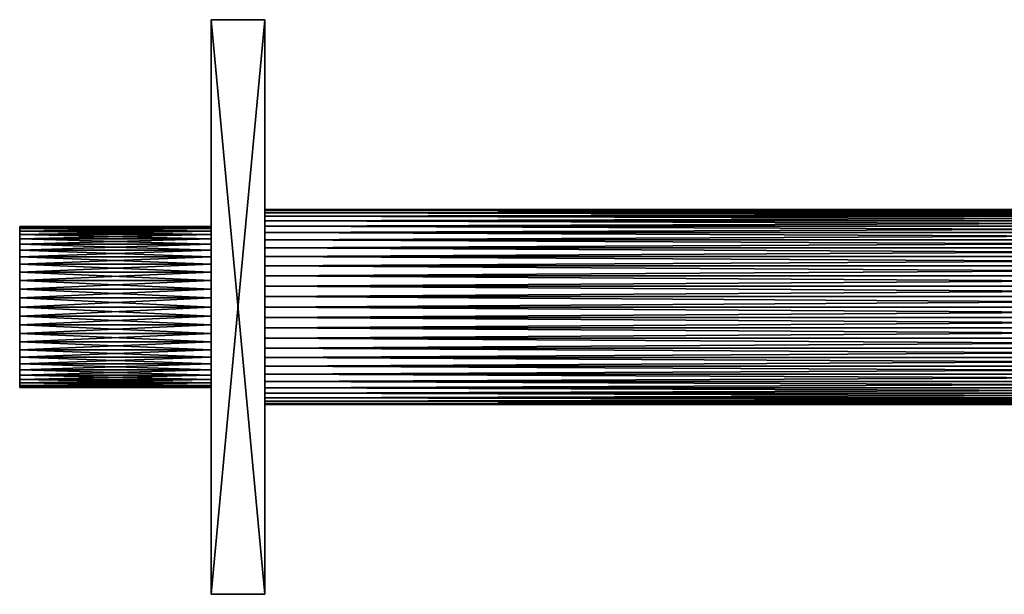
# Model space of a CAD drawing. Header units: metres. Extents: x 0 to 257, y -38 to 38.
# Tile 1 of 7: x 0 to 128, y -38 to 38. Entities that reach past the tile are written whole.
import ezdxf

# ---------------------------------------------------------------- set-up
doc = ezdxf.new("R2010")
doc.units = ezdxf.units.M
doc.layers.add('solid_122524', color=7, linetype='CONTINUOUS')

msp = doc.modelspace()

# ---------------------------------------------------------------- linework, layer by layer
at = {"layer": 'solid_122524'}
for points in [[(25, 37.5, -37.5), (32, 37.5, -37.5), (32, -37.5, -37.5)], [(25, 37.5, 37.5), (32, 37.5, 37.5), (32, 37.5, -37.5)], [(25, 37.5, 37.5), (32, 37.5, -37.5), (25, 37.5, -37.5)], [(25, -37.5, -37.5), (25, 37.5, -37.5), (32, -37.5, -37.5)], [(25, -37.5, 37.5), (32, -37.5, 37.5), (32, 37.5, 37.5)], [(25, -37.5, 37.5), (32, 37.5, 37.5), (25, 37.5, 37.5)], [(25, 8.889119, -5.58816), (25, 37.5, 37.5), (25, 37.5, -37.5)], [(25, 5.584362, -8.891094), (25, 37.5, -37.5), (25, -37.5, -37.5)], [(25, 8.210148, -6.5446), (25, 8.889119, -5.58816), (25, 37.5, -37.5)], [(25, 7.422646, -7.425932), (25, 8.210148, -6.5446), (25, 37.5, -37.5)], [(25, 6.54827, -8.207449), (25, 7.422646, -7.425932), (25, 37.5, -37.5)], [(25, 5.584362, -8.891094), (25, 6.54827, -8.207449), (25, 37.5, -37.5)], [(25, -5.584362, 8.891094), (25, -37.5, 37.5), (25, 37.5, 37.5)], [(25, 1.184825, 10.432025), (25, 0, 10.5), (25, 37.5, 37.5)], [(25, -1.184825, 10.432025), (25, 37.5, 37.5), (25, 0, 10.5)], [(25, 2.338171, 10.236332), (25, 1.184825, 10.432025), (25, 37.5, 37.5)], [(25, 3.466481, 9.910477), (25, 2.338171, 10.236332), (25, 37.5, 37.5)], [(25, 4.557642, 9.459054), (25, 3.466481, 9.910477), (25, 37.5, 37.5)], [(25, 5.584362, 8.891094), (25, 4.557642, 9.459054), (25, 37.5, 37.5)], [(25, 6.54827, 8.207449), (25, 5.584362, 8.891094), (25, 37.5, 37.5)], [(25, 7.422646, 7.425932), (25, 6.54827, 8.207449), (25, 37.5, 37.5)], [(25, 8.210148, 6.5446), (25, 7.422646, 7.425932), (25, 37.5, 37.5)], [(25, 8.889119, 5.58816), (25, 8.210148, 6.5446), (25, 37.5, 37.5)], [(25, 9.460245, 4.554007), (25, 8.889119, 5.58816), (25, 37.5, 37.5)], [(25, 9.910047, 3.469643), (25, 9.460245, 4.554007), (25, 37.5, 37.5)], [(25, 10.236156, 2.335444), (25, 9.910047, 3.469643), (25, 37.5, 37.5)], [(25, 10.433874, 1.176409), (25, 10.236156, 2.335444), (25, 37.5, 37.5)], [(25, 10.499165), (25, 10.433874, 1.176409), (25, 37.5, 37.5)], [(25, 10.433874, -1.176409), (25, 10.499165), (25, 37.5, 37.5)], [(25, 10.236156, -2.335444), (25, 10.433874, -1.176409), (25, 37.5, 37.5)], [(25, 9.910047, -3.469643), (25, 10.236156, -2.335444), (25, 37.5, 37.5)], [(25, 9.460245, -4.554007), (25, 9.910047, -3.469643), (25, 37.5, 37.5)], [(25, 8.889119, -5.58816), (25, 9.460245, -4.554007), (25, 37.5, 37.5)], [(25, -4.557642, 9.459054), (25, -5.584362, 8.891094), (25, 37.5, 37.5)], [(25, -3.466481, 9.910477), (25, -4.557642, 9.459054), (25, 37.5, 37.5)], [(25, -2.338171, 10.236332), (25, -3.466481, 9.910477), (25, 37.5, 37.5)], [(25, -1.184825, 10.432025), (25, -2.338171, 10.236332), (25, 37.5, 37.5)], [(32, -6.5725, -10.925251), (32, -37.5, -37.5), (32, 37.5, -37.5)], [(32, 10.553406, 7.154533), (32, 37.5, -37.5), (32, 37.5, 37.5)], [(32, -5.354, -11.571177), (32, -6.5725, -10.925251), (32, 37.5, -37.5)], [(32, -4.071375, -12.082479), (32, -5.354, -11.571177), (32, 37.5, -37.5)], [(32, -2.740075, -12.451921), (32, -4.071375, -12.082479), (32, 37.5, -37.5)], [(32, -1.381399, -12.67482), (32, -2.740075, -12.451921), (32, 37.5, -37.5)], [(32, 0, -12.75), (32, -1.381399, -12.67482), (32, 37.5, -37.5)], [(32, 1.381399, -12.67482), (32, 0, -12.75), (32, 37.5, -37.5)], [(32, 2.740075, -12.451921), (32, 1.381399, -12.67482), (32, 37.5, -37.5)], [(32, 4.071375, -12.082479), (32, 2.740075, -12.451921), (32, 37.5, -37.5)], [(32, 5.354, -11.571177), (32, 4.071375, -12.082479), (32, 37.5, -37.5)], [(32, 6.5725, -10.925251), (32, 5.354, -11.571177), (32, 37.5, -37.5)], [(32, 7.716385, -10.149853), (32, 6.5725, -10.925251), (32, 37.5, -37.5)], [(32, 8.768316, -9.256013), (32, 7.716385, -10.149853), (32, 37.5, -37.5)], [(32, 9.716886, -8.254792), (32, 8.768316, -9.256013), (32, 37.5, -37.5)], [(32, 10.553406, -7.154533), (32, 9.716886, -8.254792), (32, 37.5, -37.5)], [(32, 11.264701, -5.971888), (32, 10.553406, -7.154533), (32, 37.5, -37.5)], [(32, 11.844022, -4.720086), (32, 11.264701, -5.971888), (32, 37.5, -37.5)], [(32, 12.285436, -3.410175), (32, 11.844022, -4.720086), (32, 37.5, -37.5)], [(32, 12.581832, -2.062603), (32, 12.285436, -3.410175), (32, 37.5, -37.5)], [(32, 12.73118, -0.691165), (32, 12.581832, -2.062603), (32, 37.5, -37.5)], [(32, 12.73118, 0.691165), (32, 12.73118, -0.691165), (32, 37.5, -37.5)], [(32, 12.581832, 2.062603), (32, 12.73118, 0.691165), (32, 37.5, -37.5)], [(32, 12.285436, 3.410175), (32, 12.581832, 2.062603), (32, 37.5, -37.5)], [(32, 11.844022, 4.720086), (32, 12.285436, 3.410175), (32, 37.5, -37.5)], [(32, 11.264701, 5.971888), (32, 11.844022, 4.720086), (32, 37.5, -37.5)], [(32, 10.553406, 7.154533), (32, 11.264701, 5.971888), (32, 37.5, -37.5)], [(32, 6.5725, 10.925251), (32, 37.5, 37.5), (32, -37.5, 37.5)], [(32, 9.716886, 8.254792), (32, 10.553406, 7.154533), (32, 37.5, 37.5)], [(32, 8.768316, 9.256013), (32, 9.716886, 8.254792), (32, 37.5, 37.5)], [(32, 7.716385, 10.149853), (32, 8.768316, 9.256013), (32, 37.5, 37.5)], [(32, 6.5725, 10.925251), (32, 7.716385, 10.149853), (32, 37.5, 37.5)], [(245, 12.581919, -2.063334), (32, 12.581832, -2.062603), (32, 12.73118, -0.691165)], [(245, 12.731149, -0.689342), (32, 12.73118, -0.691165), (32, 12.73118, 0.691165)], [(245, 12.581919, -2.063334), (32, 12.73118, -0.691165), (245, 12.731149, -0.689342)], [(245, 12.731149, 0.689342), (32, 12.73118, 0.691165), (32, 12.581832, 2.062603)], [(245, 12.731149, -0.689342), (32, 12.73118, 0.691165), (245, 12.731149, 0.689342)], [(245, 12.731149, 0.689342), (32, 12.581832, 2.062603), (245, 12.581919, 2.063334)], [(245, 12.284924, -3.411193), (32, 12.581832, -2.062603), (245, 12.581919, -2.063334)], [(245, 12.581919, 2.063334), (32, 12.581832, 2.062603), (32, 12.285436, 3.410175)], [(245, 12.581919, 2.063334), (32, 12.285436, 3.410175), (245, 12.284924, 3.411193)], [(245, 12.284924, -3.411193), (32, 12.285436, -3.410175), (32, 12.581832, -2.062603)], [(245, 11.844761, -4.718246), (32, 11.844022, -4.720086), (32, 12.285436, -3.410175)], [(245, 11.844761, -4.718246), (32, 12.285436, -3.410175), (245, 12.284924, -3.411193)], [(245, 12.284924, 3.411193), (32, 12.285436, 3.410175), (32, 11.844022, 4.720086)], [(245, 12.284924, 3.411193), (32, 11.844022, 4.720086), (245, 11.844761, 4.718246)], [(245, 11.264164, -5.973114), (32, 11.844022, -4.720086), (245, 11.844761, -4.718246)], [(245, 11.844761, 4.718246), (32, 11.844022, 4.720086), (32, 11.264701, 5.971888)], [(245, 11.844761, 4.718246), (32, 11.264701, 5.971888), (245, 11.264164, 5.973114)], [(245, 11.264164, -5.973114), (32, 11.264701, -5.971888), (32, 11.844022, -4.720086)], [(0, 10.5), (25, 10.499165), (25, 10.433874, -1.176409)], [(0, 10.433361, 1.175557), (25, 10.499165), (0, 10.5)], [(0, 10.5), (25, 10.433874, -1.176409), (0, 10.433361, -1.175557)], [(0, 10.433361, 1.175557), (0, 10.5), (0, 10.433361, -1.175557)], [(0, 10.433361, 1.175557), (25, 10.433874, 1.176409), (25, 10.499165)], [(0, 10.236743, 2.33647), (25, 10.236156, 2.335444), (25, 10.433874, 1.176409)], [(0, 10.236743, 2.33647), (25, 10.433874, 1.176409), (0, 10.433361, 1.175557)], [(0, 10.433361, -1.175557), (25, 10.433874, -1.176409), (25, 10.236156, -2.335444)], [(0, 10.433361, -1.175557), (25, 10.236156, -2.335444), (0, 10.236743, -2.33647)], [(0, 10.433361, 1.175557), (0, 10.433361, -1.175557), (0, 10.236743, -2.33647)], [(0, 10.236743, 2.33647), (0, 10.433361, 1.175557), (0, 10.236743, -2.33647)], [(245, 10.553085, -7.154597), (32, 10.553406, -7.154533), (32, 11.264701, -5.971888)], [(245, 10.553085, -7.154597), (32, 11.264701, -5.971888), (245, 11.264164, -5.973114)], [(245, 11.264164, 5.973114), (32, 11.264701, 5.971888), (32, 10.553406, 7.154533)], [(245, 11.264164, 5.973114), (32, 10.553406, 7.154533), (245, 10.553085, 7.154597)], [(245, 9.717789, -8.253905), (32, 9.716886, -8.254792), (32, 10.553406, -7.154533)], [(245, 9.717789, -8.253905), (32, 10.553406, -7.154533), (245, 10.553085, -7.154597)], [(245, 10.553085, 7.154597), (32, 10.553406, 7.154533), (32, 9.716886, 8.254792)], [(245, 10.553085, 7.154597), (32, 9.716886, 8.254792), (245, 9.717789, 8.253905)], [(0, 9.910189, 3.467725), (25, 10.236156, 2.335444), (0, 10.236743, 2.33647)], [(0, 10.236743, -2.33647), (25, 10.236156, -2.335444), (25, 9.910047, -3.469643)], [(0, 10.236743, -2.33647), (25, 9.910047, -3.469643), (0, 9.910189, -3.467725)], [(0, 10.236743, 2.33647), (0, 10.236743, -2.33647), (0, 9.910189, -3.467725)], [(0, 9.910189, 3.467725), (0, 10.236743, 2.33647), (0, 9.910189, -3.467725)], [(0, 9.910189, 3.467725), (25, 9.910047, 3.469643), (25, 10.236156, 2.335444)], [(0, 9.460173, 4.555779), (25, 9.910047, 3.469643), (0, 9.910189, 3.467725)], [(0, 9.910189, -3.467725), (25, 9.910047, -3.469643), (25, 9.460245, -4.554007)], [(0, 9.910189, -3.467725), (25, 9.460245, -4.554007), (0, 9.460173, -4.555779)], [(0, 9.910189, 3.467725), (0, 9.910189, -3.467725), (0, 9.460173, -4.555779)], [(0, 9.460173, 4.555779), (0, 9.910189, 3.467725), (0, 9.460173, -4.555779)], [(0, 9.460173, 4.555779), (25, 9.460245, 4.554007), (25, 9.910047, 3.469643)], [(0, 8.890078, 5.586006), (25, 8.889119, 5.58816), (25, 9.460245, 4.554007)], [(0, 8.890078, 5.586006), (25, 9.460245, 4.554007), (0, 9.460173, 4.555779)], [(0, 9.460173, -4.555779), (25, 9.460245, -4.554007), (25, 8.889119, -5.58816)], [(0, 9.460173, -4.555779), (25, 8.889119, -5.58816), (0, 8.890078, -5.586006)], [(0, 9.460173, 4.555779), (0, 9.460173, -4.555779), (0, 8.890078, -5.586006)], [(0, 8.890078, 5.586006), (0, 9.460173, 4.555779), (0, 8.890078, -5.586006)], [(245, 8.767436, -9.256824), (32, 9.716886, -8.254792), (245, 9.717789, -8.253905)], [(245, 9.717789, 8.253905), (32, 9.716886, 8.254792), (32, 8.768316, 9.256013)], [(245, 9.717789, 8.253905), (32, 8.768316, 9.256013), (245, 8.767436, 9.256824)], [(245, 8.767436, -9.256824), (32, 8.768316, -9.256013), (32, 9.716886, -8.254792)], [(0, 8.20923, 6.546643), (25, 8.889119, 5.58816), (0, 8.890078, 5.586006)], [(0, 8.890078, -5.586006), (25, 8.889119, -5.58816), (25, 8.210148, -6.5446)], [(0, 8.890078, -5.586006), (25, 8.210148, -6.5446), (0, 8.20923, -6.546643)], [(0, 8.890078, 5.586006), (0, 8.890078, -5.586006), (0, 8.20923, -6.546643)], [(0, 8.20923, 6.546643), (0, 8.890078, 5.586006), (0, 8.20923, -6.546643)], [(0, 8.20923, 6.546643), (25, 8.210148, 6.5446), (25, 8.889119, 5.58816)], [(0, 7.424182, 7.424182), (25, 7.422646, 7.425932), (25, 8.210148, 6.5446)], [(0, 7.424182, 7.424182), (25, 8.210148, 6.5446), (0, 8.20923, 6.546643)], [(0, 8.20923, -6.546643), (25, 8.210148, -6.5446), (25, 7.422646, -7.425932)], [(0, 8.20923, -6.546643), (25, 7.422646, -7.425932), (0, 7.424182, -7.424182)], [(0, 8.20923, 6.546643), (0, 8.20923, -6.546643), (0, 7.424182, -7.424182)], [(0, 7.424182, 7.424182), (0, 8.20923, 6.546643), (0, 7.424182, -7.424182)], [(245, 7.716671, -10.149432), (32, 7.716385, -10.149853), (32, 8.768316, -9.256013)], [(245, 7.716671, -10.149432), (32, 8.768316, -9.256013), (245, 8.767436, -9.256824)], [(245, 8.767436, 9.256824), (32, 8.768316, 9.256013), (32, 7.716385, 10.149853)], [(245, 8.767436, 9.256824), (32, 7.716385, 10.149853), (245, 7.716671, 10.149432)], [(245, 6.57258, -10.925325), (32, 7.716385, -10.149853), (245, 7.716671, -10.149432)], [(245, 7.716671, 10.149432), (32, 7.716385, 10.149853), (32, 6.5725, 10.925251)], [(245, 7.716671, 10.149432), (32, 6.5725, 10.925251), (245, 6.57258, 10.925325)], [(245, 6.57258, -10.925325), (32, 6.5725, -10.925251), (32, 7.716385, -10.149853)], [(0, 6.546643, 8.20923), (25, 7.422646, 7.425932), (0, 7.424182, 7.424182)], [(0, 7.424182, -7.424182), (25, 7.422646, -7.425932), (25, 6.54827, -8.207449)], [(0, 7.424182, -7.424182), (25, 6.54827, -8.207449), (0, 6.546643, -8.20923)], [(0, 7.424182, 7.424182), (0, 7.424182, -7.424182), (0, 6.546643, -8.20923)], [(0, 6.546643, 8.20923), (0, 7.424182, 7.424182), (0, 6.546643, -8.20923)], [(0, 6.546643, 8.20923), (25, 6.54827, 8.207449), (25, 7.422646, 7.425932)], [(0, 5.586006, 8.890078), (25, 5.584362, 8.891094), (25, 6.54827, 8.207449)], [(0, 5.586006, 8.890078), (25, 6.54827, 8.207449), (0, 6.546643, 8.20923)], [(0, 6.546643, -8.20923), (25, 6.54827, -8.207449), (25, 5.584362, -8.891094)], [(0, 6.546643, -8.20923), (25, 5.584362, -8.891094), (0, 5.586006, -8.890078)], [(0, 6.546643, 8.20923), (0, 6.546643, -8.20923), (0, 5.586006, -8.890078)], [(0, 5.586006, 8.890078), (0, 6.546643, 8.20923), (0, 5.586006, -8.890078)], [(245, 5.353382, -11.571377), (32, 6.5725, -10.925251), (245, 6.57258, -10.925325)], [(245, 6.57258, 10.925325), (32, 6.5725, 10.925251), (32, 5.354, 11.571177)], [(245, 6.57258, 10.925325), (32, 5.354, 11.571177), (245, 5.353382, 11.571377)], [(32, 5.354, 11.571177), (32, 6.5725, 10.925251), (32, -37.5, 37.5)], [(245, 5.353382, -11.571377), (32, 5.354, -11.571177), (32, 6.5725, -10.925251)], [(0, 4.555779, 9.460173), (25, 5.584362, 8.891094), (0, 5.586006, 8.890078)], [(0, 5.586006, -8.890078), (25, 5.584362, -8.891094), (25, 4.557642, -9.459054)], [(0, 5.586006, -8.890078), (25, 4.557642, -9.459054), (0, 4.555779, -9.460173)], [(0, 5.586006, 8.890078), (0, 5.586006, -8.890078), (0, 4.555779, -9.460173)], [(0, 4.555779, 9.460173), (0, 5.586006, 8.890078), (0, 4.555779, -9.460173)], [(0, 4.555779, 9.460173), (25, 4.557642, 9.459054), (25, 5.584362, 8.891094)], [(25, 4.557642, -9.459054), (25, 5.584362, -8.891094), (25, -37.5, -37.5)], [(32, 4.071375, 12.082479), (32, 5.354, 11.571177), (32, -37.5, 37.5)], [(245, 4.071997, -12.082208), (32, 4.071375, -12.082479), (32, 5.354, -11.571177)], [(245, 4.071997, -12.082208), (32, 5.354, -11.571177), (245, 5.353382, -11.571377)], [(245, 5.353382, 11.571377), (32, 5.354, 11.571177), (32, 4.071375, 12.082479)], [(245, 5.353382, 11.571377), (32, 4.071375, 12.082479), (245, 4.071997, 12.082208)], [(0, 3.467725, 9.910189), (25, 3.466481, 9.910477), (25, 4.557642, 9.459054)], [(0, 3.467725, 9.910189), (25, 4.557642, 9.459054), (0, 4.555779, 9.460173)], [(0, 4.555779, -9.460173), (25, 4.557642, -9.459054), (25, 3.466481, -9.910477)], [(0, 4.555779, -9.460173), (25, 3.466481, -9.910477), (0, 3.467725, -9.910189)], [(0, 4.555779, 9.460173), (0, 4.555779, -9.460173), (0, 3.467725, -9.910189)], [(0, 3.467725, 9.910189), (0, 4.555779, 9.460173), (0, 3.467725, -9.910189)], [(25, 3.466481, -9.910477), (25, 4.557642, -9.459054), (25, -37.5, -37.5)], [(245, 2.739794, -12.451998), (32, 4.071375, -12.082479), (245, 4.071997, -12.082208)], [(245, 4.071997, 12.082208), (32, 4.071375, 12.082479), (32, 2.740075, 12.451921)], [(245, 4.071997, 12.082208), (32, 2.740075, 12.451921), (245, 2.739794, 12.451998)], [(32, 2.740075, 12.451921), (32, 4.071375, 12.082479), (32, -37.5, 37.5)], [(245, 2.739794, -12.451998), (32, 2.740075, -12.451921), (32, 4.071375, -12.082479)], [(0, 2.33647, 10.236743), (25, 3.466481, 9.910477), (0, 3.467725, 9.910189)], [(0, 3.467725, -9.910189), (25, 3.466481, -9.910477), (25, 2.338171, -10.236332)], [(0, 3.467725, -9.910189), (25, 2.338171, -10.236332), (0, 2.33647, -10.236743)], [(0, 3.467725, 9.910189), (0, 3.467725, -9.910189), (0, 2.33647, -10.236743)], [(0, 2.33647, 10.236743), (0, 3.467725, 9.910189), (0, 2.33647, -10.236743)], [(0, 2.33647, 10.236743), (25, 2.338171, 10.236332), (25, 3.466481, 9.910477)], [(25, 2.338171, -10.236332), (25, 3.466481, -9.910477), (25, -37.5, -37.5)], [(32, 1.381399, 12.67482), (32, 2.740075, 12.451921), (32, -37.5, 37.5)], [(245, 1.382135, -12.674683), (32, 1.381399, -12.67482), (32, 2.740075, -12.451921)], [(245, 1.382135, -12.674683), (32, 2.740075, -12.451921), (245, 2.739794, -12.451998)], [(245, 2.739794, 12.451998), (32, 2.740075, 12.451921), (32, 1.381399, 12.67482)], [(245, 2.739794, 12.451998), (32, 1.381399, 12.67482), (245, 1.382135, 12.674683)], [(0, 1.18288, 10.432536), (25, 1.184825, 10.432025), (25, 2.338171, 10.236332)], [(0, 1.18288, 10.432536), (25, 2.338171, 10.236332), (0, 2.33647, 10.236743)], [(0, 2.33647, -10.236743), (25, 2.338171, -10.236332), (25, 1.184825, -10.432025)], [(0, 2.33647, -10.236743), (25, 1.184825, -10.432025), (0, 1.18288, -10.432536)], [(0, 2.33647, 10.236743), (0, 2.33647, -10.236743), (0, 1.18288, -10.432536)], [(0, 1.18288, 10.432536), (0, 2.33647, 10.236743), (0, 1.18288, -10.432536)], [(25, 1.184825, -10.432025), (25, 2.338171, -10.236332), (25, -37.5, -37.5)], [(245, 1.382135, 12.674683), (32, 1.381399, 12.67482), (32, 0, 12.75)], [(245, 1.382135, 12.674683), (32, 0, 12.75), (245, 0, 12.75)], [(245, 0, -12.75), (32, 1.381399, -12.67482), (245, 1.382135, -12.674683)], [(32, 1.381399, 12.67482), (32, -37.5, 37.5), (32, 0, 12.75)], [(245, 0, -12.75), (32, 0, -12.75), (32, 1.381399, -12.67482)], [(0, 0, 10.5), (25, 0, 10.5), (25, 1.184825, 10.432025)], [(0, 1.18288, 10.432536), (0, 0, 10.5), (25, 1.184825, 10.432025)], [(0, 1.18288, -10.432536), (25, 1.184825, -10.432025), (25, 0, -10.5)], [(0, 1.18288, -10.432536), (25, 0, -10.5), (0, 0, -10.5)], [(0, 1.18288, 10.432536), (0, 0, -10.5), (0, 0, 10.5)], [(0, 1.18288, 10.432536), (0, 1.18288, -10.432536), (0, 0, -10.5)], [(0, -1.18288, 10.432536), (25, -1.184825, 10.432025), (25, 0, 10.5)], [(0, -1.18288, 10.432536), (25, 0, 10.5), (0, 0, 10.5)], [(0, 0, -10.5), (25, 0, -10.5), (25, -1.184825, -10.432025)], [(0, 0, -10.5), (25, -1.184825, -10.432025), (0, -1.18288, -10.432536)], [(0, 0, -10.5), (0, -1.18288, -10.432536), (0, 0, 10.5)], [(25, 0, -10.5), (25, 1.184825, -10.432025), (25, -37.5, -37.5)], [(25, -1.184825, -10.432025), (25, 0, -10.5), (25, -37.5, -37.5)], [(32, -1.381399, 12.67482), (32, 0, 12.75), (32, -37.5, 37.5)], [(245, 0, 12.75), (32, 0, 12.75), (32, -1.381399, 12.67482)], [(245, -1.382135, 12.674683), (245, 0, 12.75), (32, -1.381399, 12.67482)], [(245, -1.382135, -12.674683), (32, -1.381399, -12.67482), (32, 0, -12.75)], [(245, -1.382135, -12.674683), (32, 0, -12.75), (245, 0, -12.75)], [(0, -1.18288, -10.432536), (0, -1.18288, 10.432536), (0, 0, 10.5)], [(0, -1.18288, -10.432536), (25, -1.184825, -10.432025), (25, -2.338171, -10.236332)], [(0, -1.18288, -10.432536), (25, -2.338171, -10.236332), (0, -2.33647, -10.236743)], [(0, -2.33647, 10.236743), (25, -1.184825, 10.432025), (0, -1.18288, 10.432536)], [(0, -2.33647, -10.236743), (0, -2.33647, 10.236743), (0, -1.18288, 10.432536)], [(0, -1.18288, -10.432536), (0, -2.33647, -10.236743), (0, -1.18288, 10.432536)], [(0, -2.33647, 10.236743), (25, -2.338171, 10.236332), (25, -1.184825, 10.432025)], [(25, -2.338171, -10.236332), (25, -1.184825, -10.432025), (25, -37.5, -37.5)], [(0, -2.33647, -10.236743), (25, -2.338171, -10.236332), (25, -3.466481, -9.910477)], [(0, -2.33647, -10.236743), (25, -3.466481, -9.910477), (0, -3.467725, -9.910189)], [(0, -3.467725, 9.910189), (25, -2.338171, 10.236332), (0, -2.33647, 10.236743)], [(0, -3.467725, -9.910189), (0, -3.467725, 9.910189), (0, -2.33647, 10.236743)], [(0, -2.33647, -10.236743), (0, -3.467725, -9.910189), (0, -2.33647, 10.236743)], [(0, -3.467725, 9.910189), (25, -3.466481, 9.910477), (25, -2.338171, 10.236332)], [(25, -3.466481, -9.910477), (25, -2.338171, -10.236332), (25, -37.5, -37.5)], [(32, -2.740075, 12.451921), (32, -1.381399, 12.67482), (32, -37.5, 37.5)], [(245, -1.382135, 12.674683), (32, -1.381399, 12.67482), (32, -2.740075, 12.451921)], [(245, -2.739794, -12.451998), (32, -2.740075, -12.451921), (32, -1.381399, -12.67482)], [(245, -2.739794, -12.451998), (32, -1.381399, -12.67482), (245, -1.382135, -12.674683)], [(245, -1.382135, 12.674683), (32, -2.740075, 12.451921), (245, -2.739794, 12.451998)], [(0, -3.467725, -9.910189), (25, -3.466481, -9.910477), (25, -4.557642, -9.459054)], [(0, -4.555779, 9.460173), (25, -4.557642, 9.459054), (25, -3.466481, 9.910477)], [(0, -4.555779, 9.460173), (25, -3.466481, 9.910477), (0, -3.467725, 9.910189)], [(0, -3.467725, -9.910189), (25, -4.557642, -9.459054), (0, -4.555779, -9.460173)], [(0, -4.555779, -9.460173), (0, -4.555779, 9.460173), (0, -3.467725, 9.910189)], [(0, -3.467725, -9.910189), (0, -4.555779, -9.460173), (0, -3.467725, 9.910189)], [(25, -4.557642, -9.459054), (25, -3.466481, -9.910477), (25, -37.5, -37.5)], [(245, -2.739794, 12.451998), (32, -2.740075, 12.451921), (32, -4.071375, 12.082479)], [(245, -2.739794, 12.451998), (32, -4.071375, 12.082479), (245, -4.071997, 12.082208)], [(245, -4.071997, -12.082208), (32, -2.740075, -12.451921), (245, -2.739794, -12.451998)], [(32, -4.071375, 12.082479), (32, -2.740075, 12.451921), (32, -37.5, 37.5)], [(245, -4.071997, -12.082208), (32, -4.071375, -12.082479), (32, -2.740075, -12.451921)], [(0, -4.555779, -9.460173), (25, -4.557642, -9.459054), (25, -5.584362, -8.891094)], [(0, -4.555779, -9.460173), (25, -5.584362, -8.891094), (0, -5.586006, -8.890078)], [(0, -5.586006, 8.890078), (25, -4.557642, 9.459054), (0, -4.555779, 9.460173)], [(0, -5.586006, -8.890078), (0, -5.586006, 8.890078), (0, -4.555779, 9.460173)], [(0, -4.555779, -9.460173), (0, -5.586006, -8.890078), (0, -4.555779, 9.460173)], [(0, -5.586006, 8.890078), (25, -5.584362, 8.891094), (25, -4.557642, 9.459054)], [(25, -5.584362, -8.891094), (25, -4.557642, -9.459054), (25, -37.5, -37.5)], [(32, -5.354, 11.571177), (32, -4.071375, 12.082479), (32, -37.5, 37.5)], [(245, -4.071997, 12.082208), (32, -4.071375, 12.082479), (32, -5.354, 11.571177)], [(245, -5.353382, -11.571377), (32, -5.354, -11.571177), (32, -4.071375, -12.082479)], [(245, -5.353382, -11.571377), (32, -4.071375, -12.082479), (245, -4.071997, -12.082208)], [(245, -4.071997, 12.082208), (32, -5.354, 11.571177), (245, -5.353382, 11.571377)], [(0, -5.586006, -8.890078), (25, -5.584362, -8.891094), (25, -6.54827, -8.207449)], [(0, -6.546643, 8.20923), (25, -6.54827, 8.207449), (25, -5.584362, 8.891094)], [(0, -6.546643, 8.20923), (25, -5.584362, 8.891094), (0, -5.586006, 8.890078)], [(0, -5.586006, -8.890078), (25, -6.54827, -8.207449), (0, -6.546643, -8.20923)], [(0, -6.546643, -8.20923), (0, -6.546643, 8.20923), (0, -5.586006, 8.890078)], [(0, -5.586006, -8.890078), (0, -6.546643, -8.20923), (0, -5.586006, 8.890078)], [(25, -5.584362, 8.891094), (25, -6.54827, 8.207449), (25, -37.5, 37.5)], [(25, -6.54827, -8.207449), (25, -5.584362, -8.891094), (25, -37.5, -37.5)], [(245, -5.353382, 11.571377), (32, -5.354, 11.571177), (32, -6.5725, 10.925251)], [(245, -5.353382, 11.571377), (32, -6.5725, 10.925251), (245, -6.57258, 10.925325)], [(245, -6.57258, -10.925325), (32, -5.354, -11.571177), (245, -5.353382, -11.571377)], [(32, -6.5725, 10.925251), (32, -5.354, 11.571177), (32, -37.5, 37.5)], [(245, -6.57258, -10.925325), (32, -6.5725, -10.925251), (32, -5.354, -11.571177)], [(0, -6.546643, -8.20923), (25, -6.54827, -8.207449), (25, -7.422646, -7.425932)], [(0, -6.546643, -8.20923), (25, -7.422646, -7.425932), (0, -7.424182, -7.424182)], [(0, -7.424182, 7.424182), (25, -6.54827, 8.207449), (0, -6.546643, 8.20923)], [(0, -7.424182, -7.424182), (0, -7.424182, 7.424182), (0, -6.546643, 8.20923)], [(0, -6.546643, -8.20923), (0, -7.424182, -7.424182), (0, -6.546643, 8.20923)], [(0, -7.424182, 7.424182), (25, -7.422646, 7.425932), (25, -6.54827, 8.207449)], [(0, -7.424182, -7.424182), (25, -7.422646, -7.425932), (25, -8.210148, -6.5446)], [(0, -8.20923, 6.546643), (25, -8.210148, 6.5446), (25, -7.422646, 7.425932)], [(0, -8.20923, 6.546643), (25, -7.422646, 7.425932), (0, -7.424182, 7.424182)], [(0, -7.424182, -7.424182), (25, -8.210148, -6.5446), (0, -8.20923, -6.546643)], [(0, -8.20923, -6.546643), (0, -8.20923, 6.546643), (0, -7.424182, 7.424182)], [(0, -7.424182, -7.424182), (0, -8.20923, -6.546643), (0, -7.424182, 7.424182)], [(25, -6.54827, 8.207449), (25, -7.422646, 7.425932), (25, -37.5, 37.5)], [(25, -7.422646, -7.425932), (25, -6.54827, -8.207449), (25, -37.5, -37.5)], [(25, -7.422646, 7.425932), (25, -8.210148, 6.5446), (25, -37.5, 37.5)], [(25, -8.210148, -6.5446), (25, -7.422646, -7.425932), (25, -37.5, -37.5)], [(32, -6.5725, -10.925251), (32, -7.716385, -10.149853), (32, -37.5, -37.5)], [(32, -7.716385, 10.149853), (32, -6.5725, 10.925251), (32, -37.5, 37.5)], [(245, -6.57258, 10.925325), (32, -6.5725, 10.925251), (32, -7.716385, 10.149853)], [(245, -7.716671, -10.149432), (32, -7.716385, -10.149853), (32, -6.5725, -10.925251)], [(245, -7.716671, -10.149432), (32, -6.5725, -10.925251), (245, -6.57258, -10.925325)], [(245, -6.57258, 10.925325), (32, -7.716385, 10.149853), (245, -7.716671, 10.149432)], [(0, -8.20923, -6.546643), (25, -8.210148, -6.5446), (25, -8.889119, -5.58816)], [(0, -8.20923, -6.546643), (25, -8.889119, -5.58816), (0, -8.890078, -5.586006)], [(0, -8.890078, 5.586006), (25, -8.210148, 6.5446), (0, -8.20923, 6.546643)], [(0, -8.890078, -5.586006), (0, -8.890078, 5.586006), (0, -8.20923, 6.546643)], [(0, -8.20923, -6.546643), (0, -8.890078, -5.586006), (0, -8.20923, 6.546643)], [(0, -8.890078, 5.586006), (25, -8.889119, 5.58816), (25, -8.210148, 6.5446)], [(0, -8.890078, -5.586006), (25, -8.889119, -5.58816), (25, -9.460245, -4.554007)], [(0, -9.460173, 4.555779), (25, -9.460245, 4.554007), (25, -8.889119, 5.58816)], [(0, -9.460173, 4.555779), (25, -8.889119, 5.58816), (0, -8.890078, 5.586006)], [(0, -8.890078, -5.586006), (25, -9.460245, -4.554007), (0, -9.460173, -4.555779)], [(0, -9.460173, -4.555779), (0, -9.460173, 4.555779), (0, -8.890078, 5.586006)], [(0, -8.890078, -5.586006), (0, -9.460173, -4.555779), (0, -8.890078, 5.586006)], [(25, -8.210148, 6.5446), (25, -8.889119, 5.58816), (25, -37.5, 37.5)], [(25, -8.889119, -5.58816), (25, -8.210148, -6.5446), (25, -37.5, -37.5)], [(25, -8.889119, 5.58816), (25, -37.5, -37.5), (25, -37.5, 37.5)], [(25, -9.460245, -4.554007), (25, -8.889119, -5.58816), (25, -37.5, -37.5)], [(25, -8.889119, 5.58816), (25, -9.460245, 4.554007), (25, -37.5, -37.5)], [(32, -7.716385, -10.149853), (32, -8.768316, -9.256013), (32, -37.5, -37.5)], [(32, -8.768316, 9.256013), (32, -7.716385, 10.149853), (32, -37.5, 37.5)], [(245, -7.716671, 10.149432), (32, -7.716385, 10.149853), (32, -8.768316, 9.256013)], [(245, -8.767436, -9.256824), (32, -8.768316, -9.256013), (32, -7.716385, -10.149853)], [(245, -8.767436, -9.256824), (32, -7.716385, -10.149853), (245, -7.716671, -10.149432)], [(245, -7.716671, 10.149432), (32, -8.768316, 9.256013), (245, -8.767436, 9.256824)], [(245, -8.767436, 9.256824), (32, -8.768316, 9.256013), (32, -9.716886, 8.254792)], [(245, -8.767436, 9.256824), (32, -9.716886, 8.254792), (245, -9.717789, 8.253905)], [(245, -9.717789, -8.253905), (32, -8.768316, -9.256013), (245, -8.767436, -9.256824)], [(32, -8.768316, -9.256013), (32, -9.716886, -8.254792), (32, -37.5, -37.5)], [(32, -9.716886, 8.254792), (32, -8.768316, 9.256013), (32, -37.5, 37.5)], [(245, -9.717789, -8.253905), (32, -9.716886, -8.254792), (32, -8.768316, -9.256013)], [(0, -9.460173, -4.555779), (25, -9.460245, -4.554007), (25, -9.910047, -3.469643)], [(0, -9.460173, -4.555779), (25, -9.910047, -3.469643), (0, -9.910189, -3.467725)], [(0, -9.910189, 3.467725), (25, -9.460245, 4.554007), (0, -9.460173, 4.555779)], [(0, -9.910189, -3.467725), (0, -9.910189, 3.467725), (0, -9.460173, 4.555779)], [(0, -9.460173, -4.555779), (0, -9.910189, -3.467725), (0, -9.460173, 4.555779)], [(0, -9.910189, 3.467725), (25, -9.910047, 3.469643), (25, -9.460245, 4.554007)], [(0, -9.910189, -3.467725), (25, -9.910047, -3.469643), (25, -10.236156, -2.335444)], [(0, -10.236743, 2.33647), (25, -10.236156, 2.335444), (25, -9.910047, 3.469643)], [(0, -10.236743, 2.33647), (25, -9.910047, 3.469643), (0, -9.910189, 3.467725)], [(0, -9.910189, -3.467725), (25, -10.236156, -2.335444), (0, -10.236743, -2.33647)], [(0, -10.236743, -2.33647), (0, -10.236743, 2.33647), (0, -9.910189, 3.467725)], [(0, -9.910189, -3.467725), (0, -10.236743, -2.33647), (0, -9.910189, 3.467725)], [(0, -10.236743, -2.33647), (25, -10.236156, -2.335444), (25, -10.433874, -1.176409)], [(0, -10.433361, 1.175557), (25, -10.433874, 1.176409), (25, -10.236156, 2.335444)], [(0, -10.433361, 1.175557), (25, -10.236156, 2.335444), (0, -10.236743, 2.33647)], [(0, -10.236743, -2.33647), (25, -10.433874, -1.176409), (0, -10.433361, -1.175557)], [(0, -10.433361, -1.175557), (0, -10.433361, 1.175557), (0, -10.236743, 2.33647)], [(0, -10.236743, -2.33647), (0, -10.433361, -1.175557), (0, -10.236743, 2.33647)], [(25, -9.910047, -3.469643), (25, -9.460245, -4.554007), (25, -37.5, -37.5)], [(25, -9.460245, 4.554007), (25, -9.910047, 3.469643), (25, -37.5, -37.5)], [(25, -10.236156, -2.335444), (25, -9.910047, -3.469643), (25, -37.5, -37.5)], [(25, -9.910047, 3.469643), (25, -10.236156, 2.335444), (25, -37.5, -37.5)], [(25, -10.433874, -1.176409), (25, -10.236156, -2.335444), (25, -37.5, -37.5)], [(25, -10.236156, 2.335444), (25, -10.433874, 1.176409), (25, -37.5, -37.5)], [(32, -9.716886, -8.254792), (32, -10.553406, -7.154533), (32, -37.5, -37.5)], [(32, -10.553406, 7.154533), (32, -9.716886, 8.254792), (32, -37.5, 37.5)], [(245, -9.717789, 8.253905), (32, -9.716886, 8.254792), (32, -10.553406, 7.154533)], [(245, -10.553085, -7.154597), (32, -10.553406, -7.154533), (32, -9.716886, -8.254792)], [(245, -10.553085, -7.154597), (32, -9.716886, -8.254792), (245, -9.717789, -8.253905)], [(245, -9.717789, 8.253905), (32, -10.553406, 7.154533), (245, -10.553085, 7.154597)], [(0, -10.433361, -1.175557), (25, -10.433874, -1.176409), (25, -10.499165)], [(0, -10.433361, -1.175557), (25, -10.499165), (0, -10.5)], [(0, -10.5), (25, -10.433874, 1.176409), (0, -10.433361, 1.175557)], [(0, -10.433361, -1.175557), (0, -10.5), (0, -10.433361, 1.175557)], [(0, -10.5), (25, -10.499165), (25, -10.433874, 1.176409)], [(25, -10.499165), (25, -10.433874, -1.176409), (25, -37.5, -37.5)], [(25, -10.433874, 1.176409), (25, -10.499165), (25, -37.5, -37.5)], [(245, -10.553085, 7.154597), (32, -10.553406, 7.154533), (32, -11.264701, 5.971888)], [(245, -10.553085, 7.154597), (32, -11.264701, 5.971888), (245, -11.264164, 5.973114)], [(245, -11.264164, -5.973114), (32, -10.553406, -7.154533), (245, -10.553085, -7.154597)], [(32, -10.553406, -7.154533), (32, -37.5, 37.5), (32, -37.5, -37.5)], [(32, -11.264701, 5.971888), (32, -10.553406, 7.154533), (32, -37.5, 37.5)], [(32, -10.553406, -7.154533), (32, -11.264701, -5.971888), (32, -37.5, 37.5)], [(245, -11.264164, -5.973114), (32, -11.264701, -5.971888), (32, -10.553406, -7.154533)], [(245, -11.264164, 5.973114), (32, -11.264701, 5.971888), (32, -11.844022, 4.720086)], [(245, -11.264164, 5.973114), (32, -11.844022, 4.720086), (245, -11.844761, 4.718246)], [(245, -11.844761, -4.718246), (32, -11.264701, -5.971888), (245, -11.264164, -5.973114)], [(32, -11.844022, 4.720086), (32, -11.264701, 5.971888), (32, -37.5, 37.5)], [(32, -11.264701, -5.971888), (32, -11.844022, -4.720086), (32, -37.5, 37.5)], [(245, -11.844761, -4.718246), (32, -11.844022, -4.720086), (32, -11.264701, -5.971888)], [(32, -12.285436, 3.410175), (32, -11.844022, 4.720086), (32, -37.5, 37.5)], [(32, -11.844022, -4.720086), (32, -12.285436, -3.410175), (32, -37.5, 37.5)], [(245, -11.844761, 4.718246), (32, -11.844022, 4.720086), (32, -12.285436, 3.410175)], [(245, -12.284924, -3.411193), (32, -12.285436, -3.410175), (32, -11.844022, -4.720086)], [(245, -12.284924, -3.411193), (32, -11.844022, -4.720086), (245, -11.844761, -4.718246)], [(245, -11.844761, 4.718246), (32, -12.285436, 3.410175), (245, -12.284924, 3.411193)], [(245, -12.284924, 3.411193), (32, -12.285436, 3.410175), (32, -12.581832, 2.062603)], [(245, -12.284924, 3.411193), (32, -12.581832, 2.062603), (245, -12.581919, 2.063334)], [(245, -12.581919, -2.063334), (32, -12.285436, -3.410175), (245, -12.284924, -3.411193)], [(32, -12.581832, 2.062603), (32, -12.285436, 3.410175), (32, -37.5, 37.5)], [(32, -12.285436, -3.410175), (32, -12.581832, -2.062603), (32, -37.5, 37.5)], [(245, -12.581919, -2.063334), (32, -12.581832, -2.062603), (32, -12.285436, -3.410175)], [(32, -12.73118, 0.691165), (32, -12.581832, 2.062603), (32, -37.5, 37.5)], [(32, -12.581832, -2.062603), (32, -12.73118, -0.691165), (32, -37.5, 37.5)], [(245, -12.581919, 2.063334), (32, -12.581832, 2.062603), (32, -12.73118, 0.691165)], [(245, -12.731149, -0.689342), (32, -12.73118, -0.691165), (32, -12.581832, -2.062603)], [(245, -12.731149, -0.689342), (32, -12.581832, -2.062603), (245, -12.581919, -2.063334)], [(245, -12.581919, 2.063334), (32, -12.73118, 0.691165), (245, -12.731149, 0.689342)], [(245, -12.731149, 0.689342), (32, -12.73118, 0.691165), (32, -12.73118, -0.691165)], [(245, -12.731149, 0.689342), (32, -12.73118, -0.691165), (245, -12.731149, -0.689342)], [(32, -12.73118, -0.691165), (32, -12.73118, 0.691165), (32, -37.5, 37.5)], [(25, -37.5, -37.5), (32, -37.5, -37.5), (32, -37.5, 37.5)], [(25, -37.5, -37.5), (32, -37.5, 37.5), (25, -37.5, 37.5)]]:
    msp.add_3dface(points, dxfattribs=at)

doc.saveas('drawing.dxf')
